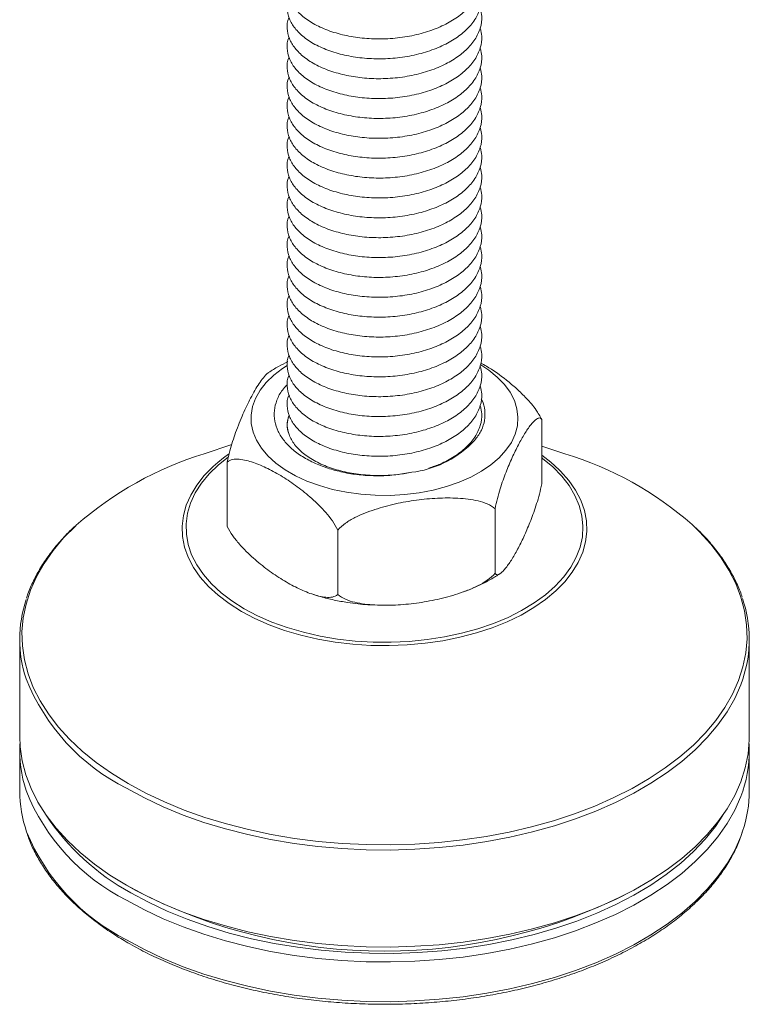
# Model space of a CAD drawing. Header units: millimetres. Extents: x 119 to 206, y 60 to 181.
# Tile 4 of 5: x 176 to 206, y 88 to 129. Entities that reach past the tile are written whole.
import ezdxf

# ---------------------------------------------------------------- set-up
doc = ezdxf.new("R2010")
doc.units = ezdxf.units.MM

msp = doc.modelspace()

# ---------------------------------------------------------------- linework, layer by layer
at = {"color": 7, "linetype": 'Continuous', "lineweight": 15}
for p, q in [((187.24, 128.589), (187.24, 128.507)), ((195.24, 128.099), (195.24, 128.181)), ((187.24, 127.772), (187.24, 127.691)), ((195.24, 127.282), (195.24, 127.364)), ((187.24, 126.956), (187.24, 126.874)), ((195.24, 126.466), (195.24, 126.548)), ((187.24, 126.139), (187.24, 126.058)), ((195.24, 125.649), (195.24, 125.731)), ((187.24, 125.323), (187.24, 125.241)), ((195.24, 124.833), (195.24, 124.914)), ((187.24, 124.506), (187.24, 124.425)), ((195.24, 124.016), (195.24, 124.098)), ((187.24, 123.69), (187.24, 123.608)), ((195.24, 123.2), (195.24, 123.281)), ((187.24, 122.873), (187.24, 122.791)), ((195.24, 122.383), (195.24, 122.465)), ((187.24, 122.057), (187.24, 121.975)), ((195.24, 121.567), (195.24, 121.648)), ((187.24, 121.24), (187.24, 121.158)), ((195.24, 120.75), (195.24, 120.832)), ((187.24, 120.424), (187.24, 120.342)), ((195.24, 119.934), (195.24, 120.015)), ((187.24, 119.607), (187.24, 119.525)), ((195.24, 119.117), (195.24, 119.199)), ((187.24, 118.79), (187.24, 118.709)), ((195.24, 118.301), (195.24, 118.382)), ((187.24, 117.974), (187.24, 117.892)), ((195.24, 117.484), (195.24, 117.566)), ((187.24, 117.157), (187.24, 117.076)), ((195.24, 116.667), (195.24, 116.749)), ((187.24, 116.341), (187.24, 116.259)), ((195.24, 115.851), (195.24, 115.933)), ((187.24, 115.524), (187.24, 115.443)), ((195.24, 115.034), (195.24, 115.116)), ((187.24, 114.708), (187.24, 114.626)), ((195.24, 114.218), (195.24, 114.299)), ((187.24, 113.891), (187.24, 113.81)), ((195.24, 113.401), (195.24, 113.483)), ((187.24, 113.075), (187.24, 112.993)), ((195.24, 112.585), (195.24, 112.666)), ((197.704, 112.472), (197.704, 109.835)), ((184.956, 111.444), (183.828, 111.071)), ((198.651, 111.071), (197.704, 111.384)), ((184.775, 110.722), (184.775, 108.085)), ((195.784, 108.803), (195.784, 106.166)), ((189.32, 107.928), (189.32, 105.291)), ((190.817, 104.856), (191.24, 104.842)), ((176.24, 103.445), (176.24, 99.46)), ((206.24, 99.46), (206.24, 103.445)), ((176.24, 98.847), (176.24, 97.214)), ((206.24, 97.214), (206.24, 98.847)), ((180.631, 93.338), (180.985, 93.133)), ((201.494, 93.133), (201.848, 93.338))]:
    msp.add_line(p, q, dxfattribs=at)
at = {"color": 7, "linetype": 'Continuous', "lineweight": 15, "flags": 128}
for points in [[(195.199, 114.718), (195.524, 114.505), (195.875, 114.22), (196.17, 113.916), (196.405, 113.594), (196.578, 113.26), (196.686, 112.916), (196.727, 112.568), (196.702, 112.219), (196.611, 111.874), (196.455, 111.537), (196.235, 111.212), (195.954, 110.902), (195.617, 110.613), (195.226, 110.346), (194.787, 110.107), (194.304, 109.896), (193.785, 109.717), (193.235, 109.573), (192.66, 109.464), (192.068, 109.392), (191.466, 109.359), (190.862, 109.363), (190.262, 109.407), (189.674, 109.488), (189.104, 109.606), (188.561, 109.759), (188.051, 109.946), (187.579, 110.164), (187.151, 110.411), (186.773, 110.683), (186.449, 110.978), (186.184, 111.292), (185.98, 111.62), (185.839, 111.96), (185.764, 112.306), (185.756, 112.655), (185.814, 113.003), (185.938, 113.344), (186.127, 113.676), (186.377, 113.994), (186.687, 114.294), (187.052, 114.572), (187.24, 114.694)], [(184.393, 110.715), (184.621, 110.897), (184.826, 111.046)], [(197.704, 111.01), (198.078, 110.722), (198.418, 110.414)], [(176.24, 99.46), (176.258, 99.026), (176.342, 98.449), (176.492, 97.877), (176.708, 97.312), (176.989, 96.756), (177.334, 96.213), (177.741, 95.684), (178.208, 95.172), (178.733, 94.679), (179.314, 94.207), (179.948, 93.759), (180.633, 93.337), (181.365, 92.941), (182.141, 92.575), (182.958, 92.24), (183.812, 91.936), (184.699, 91.667), (185.615, 91.432), (186.557, 91.233), (187.519, 91.071), (188.498, 90.946), (189.489, 90.859), (190.488, 90.811), (191.49, 90.801), (192.491, 90.83), (193.487, 90.898), (194.473, 91.004), (195.444, 91.147), (196.396, 91.328), (197.325, 91.545), (198.228, 91.797), (199.098, 92.084), (199.934, 92.403), (200.731, 92.754), (201.486, 93.135), (202.195, 93.545), (202.855, 93.98), (203.463, 94.44), (204.016, 94.923), (204.513, 95.426), (204.95, 95.946), (205.325, 96.483), (205.638, 97.033), (205.887, 97.593), (206.07, 98.162), (206.187, 98.737), (206.238, 99.315), (206.24, 99.46)]]:
    msp.add_lwpolyline(points, dxfattribs=at)
at = {"color": 8, "linetype": 'Continuous', "lineweight": 15, "flags": 128}
for points in [[(184.808, 110.934), (184.416, 110.617), (184.037, 110.248), (183.718, 109.861), (183.461, 109.458), (183.269, 109.044), (183.142, 108.622), (183.083, 108.194), (183.092, 107.765), (183.168, 107.339), (183.311, 106.918), (183.519, 106.506), (183.792, 106.107), (184.126, 105.724), (184.519, 105.36), (184.968, 105.019), (185.469, 104.702)], [(185.469, 104.702), (186.018, 104.413), (186.61, 104.154), (187.24, 103.927), (187.903, 103.734), (188.594, 103.576), (189.307, 103.456), (190.036, 103.373), (190.775, 103.33), (191.518, 103.325), (192.259, 103.359), (192.991, 103.432), (193.708, 103.543), (194.406, 103.691), (195.076, 103.875), (195.716, 104.094), (196.318, 104.345), (196.878, 104.627), (197.391, 104.937), (197.853, 105.273), (198.26, 105.631), (198.61, 106.01), (198.898, 106.405), (199.123, 106.814), (199.282, 107.233), (199.375, 107.658), (199.4, 108.087), (199.358, 108.515), (199.248, 108.939), (199.072, 109.356), (198.832, 109.762), (198.528, 110.153), (198.164, 110.527), (197.742, 110.88), (197.704, 110.909)], [(185.357, 104.592), (184.854, 104.91), (184.401, 105.252), (184.004, 105.617), (183.665, 106.001), (183.388, 106.401), (183.173, 106.814), (183.023, 107.236), (182.94, 107.664), (182.923, 108.095), (182.973, 108.525), (183.09, 108.951), (183.272, 109.369), (183.519, 109.775), (183.827, 110.168), (184.196, 110.542), (184.393, 110.715)], [(198.418, 110.414), (198.475, 110.357), (198.814, 109.973), (199.092, 109.574), (199.306, 109.161), (199.456, 108.739), (199.54, 108.31), (199.556, 107.88), (199.506, 107.45), (199.39, 107.024), (199.207, 106.606), (198.961, 106.199), (198.652, 105.807), (198.283, 105.432), (197.858, 105.078), (197.38, 104.747), (196.852, 104.443), (196.279, 104.166), (195.666, 103.921), (195.016, 103.708), (194.337, 103.53), (193.632, 103.388), (192.908, 103.283), (192.171, 103.215), (191.426, 103.186), (190.68, 103.196), (189.938, 103.244), (189.207, 103.331), (188.492, 103.454), (187.799, 103.615), (187.134, 103.811), (186.502, 104.04), (185.908, 104.301), (185.357, 104.592)], [(178.559, 108.129), (178.542, 108.113), (178.048, 107.613), (177.614, 107.095), (177.24, 106.562), (176.929, 106.016), (176.682, 105.458), (176.5, 104.893), (176.384, 104.322), (176.334, 103.747), (176.35, 103.172), (176.434, 102.599), (176.583, 102.03), (176.798, 101.469), (177.077, 100.917), (177.419, 100.377), (177.824, 99.851), (178.288, 99.342), (178.81, 98.852), (179.387, 98.383), (180.018, 97.938), (180.698, 97.518)], [(180.698, 97.518), (181.426, 97.125), (182.197, 96.761), (183.009, 96.428), (183.858, 96.127), (184.739, 95.859), (185.65, 95.625), (186.585, 95.428), (187.542, 95.266), (188.515, 95.142), (189.5, 95.056), (190.493, 95.008), (191.489, 94.999), (192.484, 95.027), (193.473, 95.095), (194.453, 95.2), (195.418, 95.342), (196.364, 95.522), (197.288, 95.738), (198.185, 95.988), (199.05, 96.273), (199.881, 96.591), (200.673, 96.94), (201.423, 97.318), (202.127, 97.725), (202.783, 98.158), (203.388, 98.615), (203.938, 99.095), (204.431, 99.594), (204.865, 100.112), (205.239, 100.645), (205.55, 101.191), (205.797, 101.749), (205.979, 102.314), (206.096, 102.885), (206.145, 103.46), (206.129, 104.035), (206.046, 104.608), (205.896, 105.177), (205.682, 105.738), (205.402, 106.29), (205.06, 106.83), (204.656, 107.356), (204.192, 107.865), (203.884, 108.163)], [(205.969, 101.809), (205.887, 101.579), (205.638, 101.018), (205.325, 100.469), (204.95, 99.932), (204.513, 99.411), (204.016, 98.908), (203.463, 98.426), (202.855, 97.966), (202.195, 97.53), (201.486, 97.121), (200.731, 96.74), (199.934, 96.389), (199.098, 96.07), (198.228, 95.783), (197.325, 95.531), (196.396, 95.314), (195.444, 95.133), (194.473, 94.99), (193.487, 94.884), (192.491, 94.816), (191.49, 94.787), (190.488, 94.797), (189.489, 94.845), (188.498, 94.932), (187.519, 95.057), (186.557, 95.219), (185.615, 95.418), (184.699, 95.653), (183.812, 95.922), (182.958, 96.225), (182.141, 96.561), (181.365, 96.927), (180.633, 97.322)], [(205.969, 97.211), (205.887, 96.981), (205.638, 96.42), (205.325, 95.87), (204.95, 95.334), (204.513, 94.813), (204.016, 94.31), (203.463, 93.828), (202.855, 93.368), (202.195, 92.932), (201.486, 92.523), (200.731, 92.142), (199.934, 91.791), (199.098, 91.471), (198.228, 91.185), (197.325, 90.933), (196.396, 90.716), (195.444, 90.535), (194.473, 90.391), (193.487, 90.286), (192.491, 90.218), (191.49, 90.189), (190.488, 90.199), (189.489, 90.247), (188.498, 90.334), (187.519, 90.458), (186.557, 90.621), (185.615, 90.82), (184.699, 91.054), (183.812, 91.324), (182.958, 91.627), (182.141, 91.963), (181.365, 92.329), (180.633, 92.724)], [(180.81, 93.03), (181.538, 92.638), (182.31, 92.274), (183.123, 91.942), (183.973, 91.641), (184.856, 91.375), (185.768, 91.144), (186.705, 90.949), (187.663, 90.79), (188.637, 90.67), (189.624, 90.588), (190.617, 90.544), (191.613, 90.539), (192.608, 90.573), (193.596, 90.646), (194.574, 90.757), (195.536, 90.906), (196.479, 91.092), (197.398, 91.314), (198.289, 91.572), (199.147, 91.863), (199.97, 92.188), (200.753, 92.544), (201.492, 92.929), (202.184, 93.343), (202.827, 93.783), (203.417, 94.246), (203.951, 94.732), (204.427, 95.237), (204.843, 95.76), (205.15, 96.22)], [(180.633, 91.091), (181.365, 90.696), (182.141, 90.33), (182.958, 89.994), (183.812, 89.691), (184.699, 89.421), (185.615, 89.187), (186.557, 88.988), (187.519, 88.825), (188.498, 88.701), (189.489, 88.614), (190.488, 88.566), (191.49, 88.556), (192.491, 88.585), (193.487, 88.653), (194.473, 88.758), (195.444, 88.902), (196.396, 89.083), (197.325, 89.3), (198.228, 89.552), (199.098, 89.838), (199.934, 90.158), (200.731, 90.509), (201.486, 90.89), (202.195, 91.299), (202.855, 91.735), (203.463, 92.195), (204.016, 92.677), (204.513, 93.18), (204.95, 93.701), (205.325, 94.237), (205.638, 94.787), (205.887, 95.348), (205.962, 95.556)]]:
    msp.add_lwpolyline(points, dxfattribs=at)
at = {"color": 142, "linetype": 'Continuous', "lineweight": 0, "true_color": 0x0080c0}
msp.add_arc((191.865, 114.482), 4.204, 276.8024, 314.3445, dxfattribs=at)
at = {"color": 7, "linetype": 'Continuous', "lineweight": 15}
for centre, radius, start, end in [((188.063, 97.297), 14.41, 107.0884, 131.2649), ((194.518, 97.471), 14.214, 48.779, 73.094), ((181.358, 103.445), 5.117, 161.3426, 198.4438), ((201.118, 103.446), 5.12, 341.3593, 19.1644), ((181.371, 98.853), 5.131, 176.6394, 198.4556), ((201.107, 98.853), 5.132, 341.3426, 3.3606), ((181.432, 97.231), 5.192, 180.1835, 199.1136), ((201.084, 97.225), 5.156, 341.118, 359.88), ((191.24, 112.892), 22.261, 242.5707, 297.4293)]:
    msp.add_arc(centre, radius, start, end, dxfattribs=at)
at = {"color": 8, "linetype": 'Continuous', "lineweight": 15}
for centre, radius, start, end in [((184.505, 105.016), 8.613, 201.7346, 243.2869), ((184.505, 100.418), 8.613, 201.7346, 243.2869), ((185.474, 101.615), 9.77, 213.5173, 241.4826), ((184.608, 98.888), 8.752, 202.5602, 242.9858)]:
    msp.add_arc(centre, radius, start, end, dxfattribs=at)
at = {"color": 7, "linetype": 'Continuous', "lineweight": 15}
for points, knots in [([(195.181, 130.977), (195.206, 130.877), (195.27, 130.617), (195.197, 130.188), (194.98, 129.716), (194.613, 129.285), (194.127, 128.91), (193.533, 128.595), (192.842, 128.346), (192.078, 128.178), (191.287, 128.101), (190.508, 128.116), (189.76, 128.217), (189.06, 128.397), (188.434, 128.657), (187.918, 128.984), (187.542, 129.356), (187.302, 129.761), (187.226, 130.183), (187.231, 130.474), (187.305, 130.613), (187.305, 130.613)], [0, 0, 0, 0, 0.035831, 0.093366, 0.151288, 0.208443, 0.263768, 0.319094, 0.376249, 0.43417, 0.491705, 0.547748, 0.602561, 0.659217, 0.717009, 0.774801, 0.831456, 0.886269, 0.942312, 0.999848, 1, 1, 1, 1]), ([(195.181, 130.16), (195.206, 130.061), (195.27, 129.801), (195.197, 129.371), (194.98, 128.9), (194.613, 128.468), (194.127, 128.094), (193.533, 127.779), (192.842, 127.53), (192.078, 127.362), (191.287, 127.285), (190.508, 127.299), (189.76, 127.4), (189.06, 127.581), (188.434, 127.841), (187.918, 128.167), (187.542, 128.539), (187.302, 128.945), (187.226, 129.366), (187.231, 129.658), (187.305, 129.796), (187.305, 129.797)], [0, 0, 0, 0, 0.035831, 0.0933665, 0.1512876, 0.2084426, 0.2637681, 0.3190937, 0.3762487, 0.4341698, 0.4917053, 0.5477484, 0.6025613, 0.6592168, 0.7170088, 0.7748007, 0.8314562, 0.8862691, 0.9423122, 0.9998477, 1, 1, 1, 1]), ([(195.181, 129.344), (195.206, 129.244), (195.27, 128.984), (195.197, 128.555), (194.98, 128.083), (194.613, 127.652), (194.127, 127.277), (193.533, 126.962), (192.842, 126.713), (192.078, 126.545), (191.287, 126.468), (190.508, 126.483), (189.76, 126.584), (189.06, 126.764), (188.434, 127.024), (187.918, 127.351), (187.542, 127.723), (187.302, 128.128), (187.226, 128.549), (187.231, 128.841), (187.305, 128.98), (187.305, 128.98)], [0, 0, 0, 0, 0.035831, 0.093366, 0.151288, 0.208443, 0.263768, 0.319094, 0.376249, 0.43417, 0.491705, 0.547748, 0.602561, 0.659217, 0.717009, 0.774801, 0.831456, 0.886269, 0.942312, 0.999848, 1, 1, 1, 1]), ([(195.181, 128.527), (195.206, 128.428), (195.27, 128.168), (195.197, 127.738), (194.98, 127.267), (194.613, 126.835), (194.127, 126.461), (193.533, 126.146), (192.842, 125.897), (192.078, 125.729), (191.287, 125.652), (190.508, 125.666), (189.76, 125.767), (189.06, 125.948), (188.434, 126.208), (187.918, 126.534), (187.542, 126.906), (187.302, 127.312), (187.226, 127.733), (187.231, 128.025), (187.305, 128.163), (187.305, 128.163)], [0, 0, 0, 0, 0.035831, 0.093366, 0.151288, 0.208443, 0.263768, 0.319094, 0.376249, 0.43417, 0.491705, 0.547748, 0.602561, 0.659217, 0.717009, 0.774801, 0.831456, 0.886269, 0.942312, 0.999848, 1, 1, 1, 1]), ([(195.181, 127.711), (195.206, 127.611), (195.27, 127.351), (195.197, 126.922), (194.98, 126.45), (194.613, 126.019), (194.127, 125.644), (193.533, 125.329), (192.842, 125.08), (192.078, 124.912), (191.287, 124.835), (190.508, 124.849), (189.76, 124.951), (189.06, 125.131), (188.434, 125.391), (187.918, 125.717), (187.542, 126.089), (187.302, 126.495), (187.226, 126.916), (187.231, 127.208), (187.305, 127.347), (187.305, 127.347)], [0, 0, 0, 0, 0.035831, 0.093366, 0.151288, 0.208443, 0.263768, 0.319094, 0.376249, 0.43417, 0.491705, 0.547748, 0.602561, 0.659217, 0.717009, 0.774801, 0.831456, 0.886269, 0.942312, 0.999848, 1, 1, 1, 1]), ([(195.181, 126.894), (195.206, 126.795), (195.27, 126.534), (195.197, 126.105), (194.98, 125.634), (194.613, 125.202), (194.127, 124.827), (193.533, 124.513), (192.842, 124.264), (192.078, 124.095), (191.287, 124.018), (190.508, 124.033), (189.76, 124.134), (189.06, 124.315), (188.434, 124.575), (187.918, 124.901), (187.542, 125.273), (187.302, 125.678), (187.226, 126.1), (187.231, 126.391), (187.305, 126.53), (187.305, 126.53)], [0, 0, 0, 0, 0.035831, 0.0933665, 0.1512876, 0.2084426, 0.2637681, 0.3190937, 0.3762487, 0.4341698, 0.4917053, 0.5477484, 0.6025613, 0.6592168, 0.7170088, 0.7748007, 0.8314562, 0.8862691, 0.9423122, 0.9998477, 1, 1, 1, 1]), ([(195.181, 126.078), (195.206, 125.978), (195.27, 125.718), (195.197, 125.289), (194.98, 124.817), (194.613, 124.386), (194.127, 124.011), (193.533, 123.696), (192.842, 123.447), (192.078, 123.279), (191.287, 123.202), (190.508, 123.216), (189.76, 123.317), (189.06, 123.498), (188.434, 123.758), (187.918, 124.084), (187.542, 124.456), (187.302, 124.862), (187.226, 125.283), (187.231, 125.575), (187.305, 125.713), (187.305, 125.714)], [0, 0, 0, 0, 0.035831, 0.093366, 0.151288, 0.208443, 0.263768, 0.319094, 0.376249, 0.43417, 0.491705, 0.547748, 0.602561, 0.659217, 0.717009, 0.774801, 0.831456, 0.886269, 0.942312, 0.999848, 1, 1, 1, 1]), ([(195.181, 125.261), (195.206, 125.161), (195.27, 124.901), (195.197, 124.472), (194.98, 124.001), (194.613, 123.569), (194.127, 123.194), (193.533, 122.88), (192.842, 122.631), (192.078, 122.462), (191.287, 122.385), (190.508, 122.4), (189.76, 122.501), (189.06, 122.682), (188.434, 122.942), (187.918, 123.268), (187.542, 123.64), (187.302, 124.045), (187.226, 124.467), (187.231, 124.758), (187.305, 124.897), (187.305, 124.897)], [0, 0, 0, 0, 0.035831, 0.093366, 0.151288, 0.208443, 0.263768, 0.319094, 0.376249, 0.43417, 0.491705, 0.547748, 0.602561, 0.659217, 0.717009, 0.774801, 0.831456, 0.886269, 0.942312, 0.999848, 1, 1, 1, 1]), ([(195.181, 124.445), (195.206, 124.345), (195.27, 124.085), (195.197, 123.656), (194.98, 123.184), (194.613, 122.752), (194.127, 122.378), (193.533, 122.063), (192.842, 121.814), (192.078, 121.646), (191.287, 121.569), (190.508, 121.583), (189.76, 121.684), (189.06, 121.865), (188.434, 122.125), (187.918, 122.451), (187.542, 122.823), (187.302, 123.229), (187.226, 123.65), (187.231, 123.942), (187.305, 124.08), (187.305, 124.081)], [0, 0, 0, 0, 0.035831, 0.093366, 0.151288, 0.208443, 0.263768, 0.319094, 0.376249, 0.43417, 0.491705, 0.547748, 0.602561, 0.659217, 0.717009, 0.774801, 0.831456, 0.886269, 0.942312, 0.999848, 1, 1, 1, 1]), ([(195.181, 123.628), (195.206, 123.528), (195.27, 123.268), (195.197, 122.839), (194.98, 122.368), (194.613, 121.936), (194.127, 121.561), (193.533, 121.247), (192.842, 120.998), (192.078, 120.829), (191.287, 120.752), (190.508, 120.767), (189.76, 120.868), (189.06, 121.049), (188.434, 121.309), (187.918, 121.635), (187.542, 122.007), (187.302, 122.412), (187.226, 122.834), (187.231, 123.125), (187.305, 123.264), (187.305, 123.264)], [0, 0, 0, 0, 0.035831, 0.093366, 0.151288, 0.208443, 0.263768, 0.319094, 0.376249, 0.43417, 0.491705, 0.547748, 0.602561, 0.659217, 0.717009, 0.774801, 0.831456, 0.886269, 0.942312, 0.999848, 1, 1, 1, 1]), ([(195.181, 122.812), (195.206, 122.712), (195.27, 122.452), (195.197, 122.022), (194.98, 121.551), (194.613, 121.119), (194.127, 120.745), (193.533, 120.43), (192.842, 120.181), (192.078, 120.013), (191.287, 119.936), (190.508, 119.95), (189.76, 120.051), (189.06, 120.232), (188.434, 120.492), (187.918, 120.818), (187.542, 121.19), (187.302, 121.596), (187.226, 122.017), (187.231, 122.309), (187.305, 122.447), (187.305, 122.448)], [0, 0, 0, 0, 0.035831, 0.093366, 0.151288, 0.208443, 0.263768, 0.319094, 0.376249, 0.43417, 0.491705, 0.547748, 0.602561, 0.659217, 0.717009, 0.774801, 0.831456, 0.886269, 0.942312, 0.999848, 1, 1, 1, 1]), ([(195.181, 121.995), (195.206, 121.895), (195.27, 121.635), (195.197, 121.206), (194.98, 120.734), (194.613, 120.303), (194.127, 119.928), (193.533, 119.614), (192.842, 119.365), (192.078, 119.196), (191.287, 119.119), (190.508, 119.134), (189.76, 119.235), (189.06, 119.415), (188.434, 119.675), (187.918, 120.002), (187.542, 120.374), (187.302, 120.779), (187.226, 121.201), (187.231, 121.492), (187.305, 121.631), (187.305, 121.631)], [0, 0, 0, 0, 0.035831, 0.0933665, 0.1512876, 0.2084426, 0.2637681, 0.3190937, 0.3762487, 0.4341698, 0.4917053, 0.5477484, 0.6025613, 0.6592168, 0.7170088, 0.7748007, 0.8314562, 0.8862691, 0.9423122, 0.9998477, 1, 1, 1, 1]), ([(195.181, 121.179), (195.206, 121.079), (195.27, 120.819), (195.197, 120.389), (194.98, 119.918), (194.613, 119.486), (194.127, 119.112), (193.533, 118.797), (192.842, 118.548), (192.078, 118.38), (191.287, 118.303), (190.508, 118.317), (189.76, 118.418), (189.06, 118.599), (188.434, 118.859), (187.918, 119.185), (187.542, 119.557), (187.302, 119.963), (187.226, 120.384), (187.231, 120.676), (187.305, 120.814), (187.305, 120.815)], [0, 0, 0, 0, 0.035831, 0.093366, 0.151288, 0.208443, 0.263768, 0.319094, 0.376249, 0.43417, 0.491705, 0.547748, 0.602561, 0.659217, 0.717009, 0.774801, 0.831456, 0.886269, 0.942312, 0.999848, 1, 1, 1, 1]), ([(195.181, 120.362), (195.206, 120.262), (195.27, 120.002), (195.197, 119.573), (194.98, 119.101), (194.613, 118.67), (194.127, 118.295), (193.533, 117.98), (192.842, 117.731), (192.078, 117.563), (191.287, 117.486), (190.508, 117.501), (189.76, 117.602), (189.06, 117.782), (188.434, 118.042), (187.918, 118.369), (187.542, 118.741), (187.302, 119.146), (187.226, 119.568), (187.231, 119.859), (187.305, 119.998), (187.305, 119.998)], [0, 0, 0, 0, 0.035831, 0.093366, 0.151288, 0.208443, 0.263768, 0.319094, 0.376249, 0.43417, 0.491705, 0.547748, 0.602561, 0.659217, 0.717009, 0.774801, 0.831456, 0.886269, 0.942312, 0.999848, 1, 1, 1, 1]), ([(195.181, 119.545), (195.206, 119.446), (195.27, 119.186), (195.197, 118.756), (194.98, 118.285), (194.613, 117.853), (194.127, 117.479), (193.533, 117.164), (192.842, 116.915), (192.078, 116.747), (191.287, 116.67), (190.508, 116.684), (189.76, 116.785), (189.06, 116.966), (188.434, 117.226), (187.918, 117.552), (187.542, 117.924), (187.302, 118.33), (187.226, 118.751), (187.231, 119.043), (187.305, 119.181), (187.305, 119.182)], [0, 0, 0, 0, 0.035831, 0.093366, 0.151288, 0.208443, 0.263768, 0.319094, 0.376249, 0.43417, 0.491705, 0.547748, 0.602561, 0.659217, 0.717009, 0.774801, 0.831456, 0.886269, 0.942312, 0.999848, 1, 1, 1, 1]), ([(195.181, 118.729), (195.206, 118.629), (195.27, 118.369), (195.197, 117.94), (194.98, 117.468), (194.613, 117.037), (194.127, 116.662), (193.533, 116.347), (192.842, 116.098), (192.078, 115.93), (191.287, 115.853), (190.508, 115.868), (189.76, 115.969), (189.06, 116.149), (188.434, 116.409), (187.918, 116.736), (187.542, 117.107), (187.302, 117.513), (187.226, 117.934), (187.231, 118.226), (187.305, 118.365), (187.305, 118.365)], [0, 0, 0, 0, 0.035831, 0.0933665, 0.1512876, 0.2084426, 0.2637681, 0.3190937, 0.3762487, 0.4341698, 0.4917053, 0.5477484, 0.6025613, 0.6592168, 0.7170088, 0.7748007, 0.8314562, 0.8862691, 0.9423122, 0.9998477, 1, 1, 1, 1]), ([(195.181, 117.912), (195.206, 117.813), (195.27, 117.552), (195.197, 117.123), (194.98, 116.652), (194.613, 116.22), (194.127, 115.845), (193.533, 115.531), (192.842, 115.282), (192.078, 115.114), (191.287, 115.036), (190.508, 115.051), (189.76, 115.152), (189.06, 115.333), (188.434, 115.593), (187.918, 115.919), (187.542, 116.291), (187.302, 116.697), (187.226, 117.118), (187.231, 117.41), (187.305, 117.548), (187.305, 117.548)], [0, 0, 0, 0, 0.035831, 0.093366, 0.151288, 0.208443, 0.263768, 0.319094, 0.376249, 0.43417, 0.491705, 0.547748, 0.602561, 0.659217, 0.717009, 0.774801, 0.831456, 0.886269, 0.942312, 0.999848, 1, 1, 1, 1]), ([(195.181, 117.096), (195.206, 116.996), (195.27, 116.736), (195.197, 116.307), (194.98, 115.835), (194.613, 115.404), (194.127, 115.029), (193.533, 114.714), (192.842, 114.465), (192.078, 114.297), (191.287, 114.22), (190.508, 114.234), (189.76, 114.335), (189.06, 114.516), (188.434, 114.776), (187.918, 115.102), (187.542, 115.474), (187.302, 115.88), (187.226, 116.301), (187.231, 116.593), (187.305, 116.732), (187.305, 116.732)], [0, 0, 0, 0, 0.035831, 0.093366, 0.151288, 0.208443, 0.263768, 0.319094, 0.376249, 0.43417, 0.491705, 0.547748, 0.602561, 0.659217, 0.717009, 0.774801, 0.831456, 0.886269, 0.942312, 0.999848, 1, 1, 1, 1]), ([(195.181, 116.279), (195.206, 116.179), (195.27, 115.919), (195.197, 115.49), (194.98, 115.019), (194.613, 114.587), (194.127, 114.212), (193.533, 113.898), (192.842, 113.649), (192.078, 113.48), (191.287, 113.403), (190.508, 113.418), (189.76, 113.519), (189.06, 113.7), (188.434, 113.96), (187.918, 114.286), (187.542, 114.658), (187.302, 115.063), (187.226, 115.485), (187.231, 115.776), (187.305, 115.915), (187.305, 115.915)], [0, 0, 0, 0, 0.035831, 0.093366, 0.151288, 0.208443, 0.263768, 0.319094, 0.376249, 0.43417, 0.491705, 0.547748, 0.602561, 0.659217, 0.717009, 0.774801, 0.831456, 0.886269, 0.942312, 0.999848, 1, 1, 1, 1]), ([(195.181, 115.463), (195.206, 115.363), (195.27, 115.103), (195.197, 114.674), (194.98, 114.202), (194.613, 113.77), (194.127, 113.396), (193.533, 113.081), (192.842, 112.832), (192.078, 112.664), (191.287, 112.587), (190.508, 112.601), (189.76, 112.702), (189.06, 112.883), (188.434, 113.143), (187.918, 113.469), (187.542, 113.841), (187.302, 114.247), (187.226, 114.668), (187.231, 114.96), (187.305, 115.098), (187.305, 115.099)], [0, 0, 0, 0, 0.035831, 0.093366, 0.151288, 0.208443, 0.263768, 0.319094, 0.376249, 0.43417, 0.491705, 0.547748, 0.602561, 0.659217, 0.717009, 0.774801, 0.831456, 0.886269, 0.942312, 0.999848, 1, 1, 1, 1]), ([(187.268, 114.855), (187.135, 114.789), (186.858, 114.652), (186.607, 114.49), (186.477, 114.406)], [0, 0, 0, 0, 0.479959, 1, 1, 1, 1]), ([(195.181, 114.646), (195.206, 114.546), (195.27, 114.286), (195.197, 113.857), (194.98, 113.386), (194.613, 112.954), (194.127, 112.579), (193.533, 112.265), (192.842, 112.016), (192.078, 111.847), (191.287, 111.77), (190.508, 111.785), (189.76, 111.886), (189.06, 112.067), (188.434, 112.327), (187.918, 112.653), (187.542, 113.025), (187.302, 113.43), (187.226, 113.852), (187.231, 114.143), (187.305, 114.282), (187.305, 114.282)], [0, 0, 0, 0, 0.035831, 0.0933665, 0.1512876, 0.2084426, 0.2637681, 0.3190937, 0.3762487, 0.4341698, 0.4917053, 0.5477484, 0.6025613, 0.6592168, 0.7170088, 0.7748007, 0.8314562, 0.8862691, 0.9423122, 0.9998477, 1, 1, 1, 1]), ([(195.2, 114.79), (195.277, 114.75), (195.629, 114.566), (196.125, 114.202), (196.676, 113.746), (197.086, 113.344), (197.454, 112.93), (197.631, 112.607), (197.704, 112.472)], [0, 0, 0, 0, 0.086959, 0.397762, 0.557738, 0.717519, 0.882707, 1, 1, 1, 1]), ([(184.775, 110.722), (184.808, 110.88), (184.872, 111.183), (184.994, 111.581), (185.173, 112.104), (185.422, 112.718), (185.746, 113.393), (186.028, 113.883), (186.259, 114.195), (186.395, 114.36), (186.465, 114.391), (186.482, 114.398)], [0, 0, 0, 0, 0.078006, 0.15028, 0.224138, 0.396522, 0.572975, 0.768067, 0.867905, 0.968768, 1, 1, 1, 1]), ([(192.363, 110.308), (192.148, 110.269), (191.717, 110.191), (191.038, 110.154), (190.357, 110.177), (189.686, 110.267), (189.048, 110.421), (188.45, 110.635), (187.917, 110.906), (187.461, 111.228), (187.105, 111.591), (186.849, 111.988), (186.709, 112.409), (186.689, 112.844), (186.803, 113.274), (186.976, 113.626), (187.157, 113.818), (187.217, 113.883)], [0, 0, 0, 0, 0.065266, 0.130551, 0.196322, 0.262095, 0.328982, 0.395885, 0.464862, 0.53384, 0.603632, 0.673436, 0.74559, 0.817745, 0.890441, 0.963143, 1, 1, 1, 1]), ([(195.181, 113.83), (195.206, 113.73), (195.27, 113.47), (195.197, 113.04), (194.98, 112.569), (194.613, 112.137), (194.127, 111.763), (193.533, 111.448), (192.842, 111.199), (192.078, 111.031), (191.287, 110.954), (190.508, 110.968), (189.76, 111.069), (189.06, 111.25), (188.434, 111.51), (187.918, 111.836), (187.542, 112.208), (187.302, 112.614), (187.226, 113.035), (187.231, 113.327), (187.305, 113.465), (187.305, 113.466)], [0, 0, 0, 0, 0.035831, 0.0933665, 0.1512876, 0.2084426, 0.2637681, 0.3190937, 0.3762487, 0.4341698, 0.4917053, 0.5477484, 0.6025613, 0.6592168, 0.7170088, 0.7748007, 0.8314562, 0.8862691, 0.9423122, 0.9998477, 1, 1, 1, 1]), ([(195.181, 113.013), (195.206, 112.913), (195.27, 112.653), (195.197, 112.224), (194.98, 111.753), (194.613, 111.32), (194.125, 110.948), (193.607, 110.662), (193.224, 110.534), (193.068, 110.482)], [0, 0, 0, 0, 0.100398, 0.261611, 0.423905, 0.584053, 0.739074, 0.894095, 1, 1, 1, 1]), ([(187.317, 111.857), (187.281, 111.977), (187.205, 112.232), (187.268, 112.487), (187.301, 112.622)], [0, 0, 0, 0, 0.470715, 1, 1, 1, 1]), ([(197.704, 112.472), (197.678, 112.523), (197.645, 112.538), (197.574, 112.538), (197.535, 112.521), (197.418, 112.444), (197.335, 112.356), (197.168, 112.146), (197.084, 112.023), (196.915, 111.749), (196.83, 111.598), (196.658, 111.269), (196.573, 111.094), (196.404, 110.722), (196.32, 110.524), (196.196, 110.206), (196.155, 110.096), (196.073, 109.867), (196.032, 109.747), (195.953, 109.497), (195.915, 109.368), (195.843, 109.093), (195.81, 108.952), (195.784, 108.803)], [0, 0, 0, 0, 0.0625, 0.0625, 0.125, 0.125, 0.25, 0.25, 0.375, 0.375, 0.5, 0.5, 0.625, 0.625, 0.75, 0.75, 0.8125, 0.8125, 0.875, 0.875, 0.9375, 0.9375, 1, 1, 1, 1]), ([(189.32, 107.928), (189.259, 108.066), (189.182, 108.191), (189.012, 108.432), (188.921, 108.544), (188.643, 108.862), (188.447, 109.054), (188.052, 109.405), (187.853, 109.564), (187.452, 109.861), (187.25, 109.997), (186.844, 110.247), (186.642, 110.359), (186.242, 110.555), (186.044, 110.64), (185.75, 110.74), (185.652, 110.769), (185.458, 110.815), (185.362, 110.832), (185.175, 110.848), (185.085, 110.848), (184.914, 110.815), (184.836, 110.785), (184.775, 110.722)], [0, 0, 0, 0, 0.0625, 0.0625, 0.125, 0.125, 0.25, 0.25, 0.375, 0.375, 0.5, 0.5, 0.625, 0.625, 0.75, 0.75, 0.8125, 0.8125, 0.875, 0.875, 0.9375, 0.9375, 1, 1, 1, 1]), ([(197.704, 109.835), (197.678, 109.686), (197.645, 109.545), (197.574, 109.272), (197.535, 109.142), (197.418, 108.771), (197.335, 108.541), (197.168, 108.115), (197.084, 107.916), (196.915, 107.543), (196.83, 107.368), (196.658, 107.039), (196.573, 106.889), (196.404, 106.616), (196.32, 106.493), (196.196, 106.336), (196.155, 106.288), (196.073, 106.205), (196.032, 106.169), (195.953, 106.117), (195.915, 106.1), (195.843, 106.1), (195.81, 106.115), (195.784, 106.166)], [0, 0, 0, 0, 0.0625, 0.0625, 0.125, 0.125, 0.25, 0.25, 0.375, 0.375, 0.5, 0.5, 0.625, 0.625, 0.75, 0.75, 0.8125, 0.8125, 0.875, 0.875, 0.9375, 0.9375, 1, 1, 1, 1]), ([(195.784, 108.803), (195.698, 108.891), (195.587, 108.954), (195.346, 109.058), (195.217, 109.097), (194.822, 109.191), (194.542, 109.224), (193.981, 109.256), (193.698, 109.255), (193.128, 109.228), (192.84, 109.201), (192.262, 109.123), (191.975, 109.072), (191.406, 108.945), (191.124, 108.869), (190.706, 108.732), (190.567, 108.682), (190.292, 108.572), (190.154, 108.511), (189.889, 108.377), (189.76, 108.303), (189.517, 108.133), (189.407, 108.04), (189.32, 107.928)], [0, 0, 0, 0, 0.0625, 0.0625, 0.125, 0.125, 0.25, 0.25, 0.375, 0.375, 0.5, 0.5, 0.625, 0.625, 0.75, 0.75, 0.8125, 0.8125, 0.875, 0.875, 0.9375, 0.9375, 1, 1, 1, 1]), ([(178.528, 108.102), (178.452, 108.033), (178.205, 107.809), (177.841, 107.408), (177.437, 106.904), (177.09, 106.384), (176.804, 105.852), (176.615, 105.434), (176.542, 105.192), (176.525, 105.133)], [0, 0, 0, 0, 0.0767778, 0.2509609, 0.4249561, 0.5986727, 0.7720156, 0.944902, 1, 1, 1, 1]), ([(189.32, 105.291), (189.259, 105.228), (189.182, 105.198), (189.012, 105.166), (188.921, 105.165), (188.643, 105.189), (188.447, 105.239), (188.052, 105.373), (187.853, 105.458), (187.452, 105.655), (187.25, 105.767), (186.844, 106.017), (186.642, 106.153), (186.242, 106.449), (186.044, 106.608), (185.75, 106.87), (185.652, 106.961), (185.458, 107.153), (185.362, 107.254), (185.175, 107.468), (185.085, 107.58), (184.914, 107.822), (184.836, 107.948), (184.775, 108.085)], [0, 0, 0, 0, 0.0625, 0.0625, 0.125, 0.125, 0.25, 0.25, 0.375, 0.375, 0.5, 0.5, 0.625, 0.625, 0.75, 0.75, 0.8125, 0.8125, 0.875, 0.875, 0.9375, 0.9375, 1, 1, 1, 1]), ([(205.941, 105.179), (205.931, 105.213), (205.866, 105.429), (205.69, 105.821), (205.409, 106.35), (205.068, 106.868), (204.67, 107.371), (204.287, 107.796), (204.016, 108.044), (203.915, 108.136)], [0, 0, 0, 0, 0.031926, 0.203953, 0.376441, 0.549411, 0.722829, 0.896621, 1, 1, 1, 1]), ([(195.784, 106.166), (195.698, 106.054), (195.587, 105.961), (195.346, 105.792), (195.217, 105.718), (194.822, 105.517), (194.542, 105.409), (193.981, 105.225), (193.698, 105.149), (193.128, 105.022), (192.84, 104.971), (192.262, 104.893), (191.975, 104.866), (191.406, 104.839), (191.124, 104.838), (190.706, 104.862), (190.567, 104.874), (190.292, 104.91), (190.154, 104.934), (189.889, 104.996), (189.76, 105.035), (189.517, 105.139), (189.407, 105.203), (189.32, 105.291)], [0, 0, 0, 0, 0.0625, 0.0625, 0.125, 0.125, 0.25, 0.25, 0.375, 0.375, 0.5, 0.5, 0.625, 0.625, 0.75, 0.75, 0.8125, 0.8125, 0.875, 0.875, 0.9375, 0.9375, 1, 1, 1, 1]), ([(194.439, 105.382), (194.511, 105.407), (194.753, 105.49), (195.145, 105.664), (195.598, 105.893), (195.872, 106.068), (196.002, 106.151)], [0, 0, 0, 0, 0.126654, 0.424211, 0.724385, 1, 1, 1, 1]), ([(188.295, 105.296), (188.398, 105.262), (188.681, 105.169), (189.157, 105.056), (189.678, 104.959), (190.14, 104.9), (190.496, 104.865), (190.703, 104.86), (190.781, 104.858)], [0, 0, 0, 0, 0.131257, 0.361844, 0.581865, 0.757606, 0.909095, 1, 1, 1, 1]), ([(176.542, 95.478), (176.57, 95.392), (176.657, 95.123), (176.866, 94.682), (177.165, 94.155), (177.523, 93.641), (177.935, 93.142), (178.401, 92.658), (178.918, 92.193), (179.485, 91.749), (180.073, 91.341), (180.489, 91.093), (180.685, 90.977)], [0, 0, 0, 0, 0.05037, 0.156366, 0.262654, 0.369236, 0.476081, 0.583142, 0.690363, 0.797693, 0.905088, 1, 1, 1, 1]), ([(180.685, 90.977), (180.804, 90.909), (181.151, 90.713), (181.755, 90.408), (182.509, 90.073), (183.297, 89.766), (184.116, 89.489), (184.964, 89.243), (185.837, 89.028), (186.73, 88.846), (187.642, 88.698), (188.568, 88.583), (189.504, 88.502), (190.447, 88.455), (191.393, 88.444), (192.339, 88.467), (193.28, 88.524), (194.213, 88.616), (195.135, 88.742), (196.041, 88.902), (196.928, 89.094), (197.793, 89.319), (198.632, 89.576), (199.442, 89.862), (200.219, 90.178), (200.961, 90.523), (201.664, 90.894), (202.326, 91.291), (202.945, 91.712), (203.516, 92.156), (204.039, 92.621), (204.511, 93.104), (204.929, 93.605), (205.293, 94.121), (205.597, 94.65), (205.817, 95.112), (205.912, 95.4), (205.946, 95.505)], [0, 0, 0, 0, 0.015472, 0.04483, 0.074185, 0.103534, 0.132876, 0.16221, 0.191538, 0.220859, 0.250175, 0.279486, 0.308795, 0.338101, 0.367406, 0.39671, 0.426016, 0.455324, 0.484635, 0.51395, 0.54327, 0.572597, 0.601931, 0.631273, 0.660625, 0.689986, 0.719355, 0.748733, 0.778117, 0.807502, 0.836881, 0.866245, 0.895581, 0.924875, 0.95411, 0.983272, 1, 1, 1, 1])]:
    msp.add_open_spline(points, degree=3, knots=knots, dxfattribs=at)
at = {"color": 142, "linetype": 'Continuous', "lineweight": 0, "true_color": 0x0080c0}
for points, knots in [([(195.22, 113.308), (195.23, 113.293), (195.32, 113.147), (195.374, 112.852), (195.375, 112.441), (195.24, 112.039), (195.038, 111.717), (194.864, 111.538), (194.804, 111.476)], [0, 0, 0, 0, 0.0262421, 0.2440555, 0.4618687, 0.6751393, 0.8883508, 1, 1, 1, 1]), ([(192.363, 110.308), (192.18, 110.276), (191.812, 110.211), (191.169, 110.166), (190.454, 110.182), (189.699, 110.289), (189.003, 110.479), (188.393, 110.742), (187.892, 111.068), (187.52, 111.445), (187.294, 111.855), (187.209, 112.255), (187.273, 112.51), (187.301, 112.622)], [0, 0, 0, 0, 0.070458, 0.141145, 0.239377, 0.337228, 0.433903, 0.531983, 0.630062, 0.726737, 0.824588, 0.92282, 1, 1, 1, 1])]:
    msp.add_open_spline(points, degree=3, knots=knots, dxfattribs=at)

doc.saveas('drawing.dxf')
